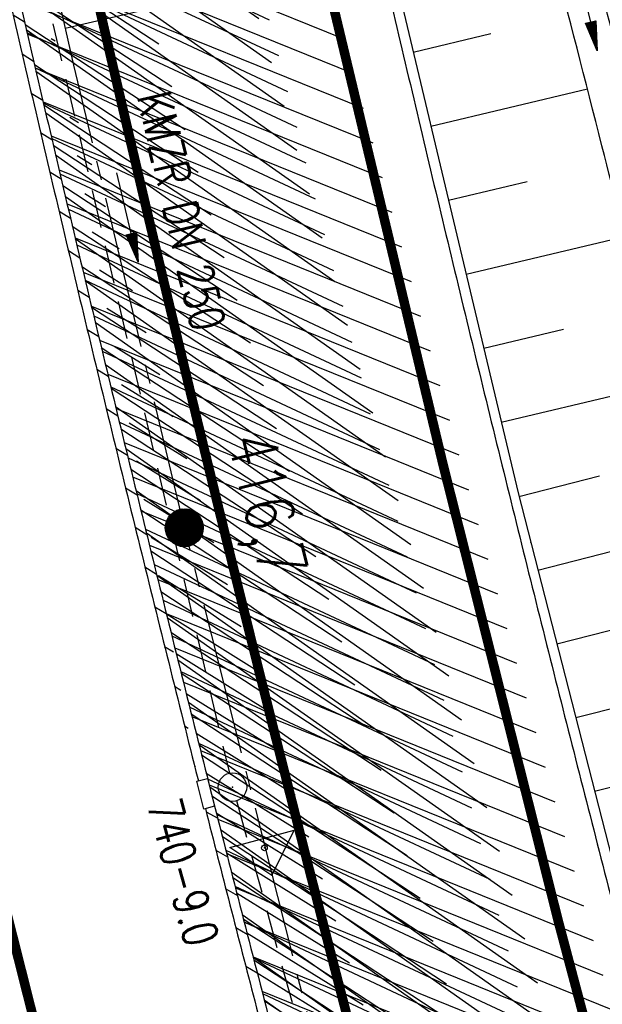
# Model space of a CAD drawing. Extents: x 447882 to 448688, y 437766 to 439043.
# Tile 83 of 121: x 448160 to 448190, y 438673 to 438724. Entities that reach past the tile are written whole.
import ezdxf
from ezdxf.enums import TextEntityAlignment as Align

# ---------------------------------------------------------------- set-up
doc = ezdxf.new("R2010")
doc.units = 0
doc.header["$LTSCALE"] = 2
doc.header["$MEASUREMENT"] = 0
for name, pattern in [('ACHSE', [5.5, 4, -0.5, 0.5, -0.5]), ('AUSGEZOGEN', [0]), ('GESTRICH-X2', [1.5, 1, -0.5])]:
    doc.linetypes.add(name, pattern=pattern)
doc.layers.get('0').update_dxf_attribs({"linetype": 'AUSGEZOGEN'})
for name, color, linetype in [('ACHSETOP', 250, 'ACHSE'), ('BOESCHG', 250, 'AUSGEZOGEN'), ('FBRTOP', 250, 'AUSGEZOGEN'), ('GRABEN', 250, 'AUSGEZOGEN'), ('HEKT_B', 250, 'CONTINUOUS'), ('KANAL', 7, 'GESTRICH-X2'), ('MULDE', 250, 'AUSGEZOGEN'), ('Netzknoten_PKT', 7, 'CONTINUOUS'), ('Netzknoten_PKT-NR', 7, 'CONTINUOUS'), ('Netzknoten_SIGNATUR', 7, 'CONTINUOUS'), ('NZ', 250, 'AUSGEZOGEN'), ('PFEIL', 7, 'CONTINUOUS'), ('PFEILTOP', 200, 'AUSGEZOGEN'), ('SCHLITZRINNE', 200, 'AUSGEZOGEN'), ('SCHSYMBOL', 200, 'AUSGEZOGEN'), ('TEXTO', 4, 'CONTINUOUS')]:
    doc.layers.add(name, color=color, linetype=linetype)
doc.styles.add('ROMANS', font='romans.shx', dxfattribs={"width": 0.8})

# ---------------------------------------------------------------- blocks, each defined once
blk = doc.blocks.new('*X15')
at = {"color": 0}
for p, q in [((212.234, 257.394), (213.242, 258.402)), ((212.236, 257.466), (213.169, 258.4)), ((212.237, 257.326), (213.31, 258.399)), ((212.244, 257.262), (213.373, 258.392)), ((212.244, 257.545), (213.09, 258.391)), ((212.254, 257.202), (213.434, 258.381)), ((212.261, 257.633), (213.003, 258.375)), ((212.268, 257.145), (213.491, 258.368)), ((212.284, 257.09), (213.545, 258.351)), ((212.29, 257.732), (212.903, 258.346)), ((212.303, 257.038), (213.597, 258.333)), ((212.324, 256.988), (213.647, 258.312)), ((212.343, 257.856), (212.779, 258.293)), ((212.347, 256.941), (213.694, 258.288)), ((212.372, 256.895), (213.74, 258.263)), ((212.399, 256.852), (213.783, 258.236)), ((212.428, 256.81), (213.825, 258.207)), ((212.459, 256.77), (213.865, 258.176)), ((212.492, 256.732), (213.903, 258.143)), ((212.526, 256.696), (213.939, 258.109)), ((212.563, 256.662), (213.974, 258.073)), ((212.601, 256.629), (214.006, 258.035)), ((212.64, 256.598), (214.037, 257.995)), ((212.682, 256.569), (214.066, 257.953)), ((212.726, 256.542), (214.093, 257.91)), ((212.771, 256.517), (214.119, 257.864)), ((212.819, 256.493), (214.142, 257.817)), ((212.868, 256.472), (214.163, 257.767)), ((212.92, 256.454), (214.182, 257.715)), ((212.975, 256.437), (214.198, 257.661)), ((213.032, 256.424), (214.211, 257.603)), ((213.092, 256.414), (214.222, 257.543)), ((213.156, 256.407), (214.229, 257.479)), ((213.224, 256.404), (214.232, 257.412)), ((213.296, 256.406), (214.23, 257.339)), ((213.375, 256.414), (214.222, 257.26)), ((213.463, 256.43), (214.205, 257.173)), ((213.563, 256.46), (214.176, 257.073)), ((213.686, 256.512), (214.123, 256.949))]:
    blk.add_line(p, q, dxfattribs=at)
blk = doc.blocks.new('SRMAST2')
at = {"color": 0}
blk.add_circle((0, 0), 0.999, dxfattribs=at)
blk.add_point((0, 0), dxfattribs=at)
blk.add_blockref('*X15', (-213.233, -257.403))
blk = doc.blocks.new('PFEIL2')
at = {"color": 0}
for p, q in [((0.88, 0.002), (-2.401, -0.012)), ((0.881, -0.271), (0.879, 0.276)), ((0.879, 0.276), (2.429, 0.009)), ((0.911, 0.27), (0.879, 0.265)), ((0.965, 0.261), (0.879, 0.246)), ((1.019, 0.252), (0.879, 0.228)), ((1.073, 0.242), (0.879, 0.209)), ((1.127, 0.233), (0.879, 0.191)), ((1.181, 0.224), (0.879, 0.172)), ((1.235, 0.214), (0.879, 0.154)), ((1.289, 0.205), (0.879, 0.135)), ((1.343, 0.196), (0.879, 0.117)), ((1.397, 0.187), (0.879, 0.098)), ((1.451, 0.177), (0.879, 0.08)), ((1.505, 0.168), (0.879, 0.061)), ((1.559, 0.159), (0.88, 0.043)), ((1.613, 0.149), (0.88, 0.024)), ((1.668, 0.14), (0.88, 0.006)), ((1.722, 0.131), (0.88, -0.013)), ((1.776, 0.121), (0.88, -0.031)), ((1.83, 0.112), (0.88, -0.05)), ((1.884, 0.103), (0.88, -0.068)), ((1.938, 0.094), (0.88, -0.087)), ((1.992, 0.084), (0.88, -0.105)), ((2.046, 0.075), (0.88, -0.124)), ((2.1, 0.066), (0.88, -0.142)), ((2.154, 0.056), (0.88, -0.161)), ((2.208, 0.047), (0.88, -0.179)), ((2.262, 0.038), (0.881, -0.198)), ((2.316, 0.029), (0.881, -0.216)), ((2.37, 0.019), (0.881, -0.235)), ((2.424, 0.01), (0.881, -0.253)), ((2.429, 0.009), (0.881, -0.271))]:
    blk.add_line(p, q, dxfattribs=at)
blk = doc.blocks.new('PKT')
at = {"color": 0}
blk.add_circle((0, 0), 0.15, dxfattribs=at)
blk.add_point((0, 0), dxfattribs=at)
blk = doc.blocks.new('Station_Netzknoten')
at = {"layer": 'Netzknoten_SIGNATUR'}
for p, q in [((-1.75, 0.5), (1.75, 0.5)), ((0, -1.5), (-1.75, 0.5)), ((0, -1.5), (1.75, 0.5))]:
    blk.add_line(p, q, dxfattribs=at)
blk.add_point((0, 0), dxfattribs=at)
blk = doc.blocks.new('GST')
at = {"color": 0}
blk.add_circle((0, 0), 0.75, dxfattribs=at)
blk.add_point((0, 0), dxfattribs=at)

msp = doc.modelspace()

# ---------------------------------------------------------------- hatches: boundary and pattern name
at = {"layer": 'SCHLITZRINNE'}
h = msp.add_hatch(dxfattribs=at)
h.set_pattern_fill('_USER', color=256, scale=1.5, angle=45, style=0, pattern_type=0)
h.set_pattern_definition([(324.8574, (448134.7023, 438851.6164), (0.86342, 1.226583), [])])
edge = h.paths.add_edge_path()
edge.add_line((448125.443, 438906.454), (448125.936, 438906.533))
edge.add_line((448125.936, 438906.533), (448126.04, 438905.88))
edge.add_arc((261507.524, 409202.339), 188967.645, 9.03995391, 9.04374407, ccw=False)
edge.add_line((448128.005, 438893.535), (448131.933, 438868.846))
edge.add_line((448131.933, 438868.846), (448133.254, 438860.539))
edge.add_arc((449371.197, 439057.494), 1253.513, 189.039943, 189.277818)
edge.add_arc((454072.816, 439825.545), 6017.453, 189.2778182, 189.3863877)
edge.add_arc((449284.377, 439033.993), 1164.031, 189.386388, 189.87641)
edge.add_arc((450764.431, 439291.676), 2666.349, 189.87641, 190.200181)
edge.add_arc((449881.193, 439132.753), 1768.927, 190.200181, 190.588964)
edge.add_arc((450188.848, 439190.268), 2081.912, 190.588964, 190.947332)
edge.add_arc((450096.336, 439172.374), 1987.685, 190.947332, 191.307685)
edge.add_arc((450103.529, 439173.812), 1995.02, 191.307685, 191.667375)
edge.add_arc((450113.912, 439175.956), 2005.623, 191.667375, 192.024165)
edge.add_arc((450128.354, 439179.032), 2020.389, 192.024165, 192.37965)
edge.add_arc((450121.636, 439177.558), 2013.511, 192.37965, 192.73712)
edge.add_arc((450090.705, 439170.566), 1981.8, 192.73712, 193.097438)
edge.add_arc((450089.716, 439170.336), 1980.784, 193.097438, 193.45758)
edge.add_arc((450128.145, 439179.532), 2020.298, 193.45758, 193.814181)
edge.add_arc((450131.046, 439180.245), 2023.285, 193.814181, 194.170205)
edge.add_arc((450093.866, 439170.858), 1984.938, 194.170205, 194.529652)
edge.add_arc((450094.254, 439170.958), 1985.339, 194.529652, 194.889491)
edge.add_arc((450121.506, 439178.204), 2013.538, 194.889491, 195.246802)
edge.add_arc((450124.649, 439179.061), 2016.795, 195.246802, 195.602873)
edge.add_arc((450111.382, 439175.356), 2003.021, 195.602873, 195.960167)
edge.add_arc((450101.557, 439172.546), 1992.802, 195.960167, 196.3197)
edge.add_arc((450106.363, 439173.953), 1997.81, 196.3197, 196.678782)
edge.add_arc((450107.837, 439174.395), 1999.349, 196.678782, 197.03752)
edge.add_arc((450104.436, 439173.352), 1995.791, 197.03752, 197.396578)
edge.add_arc((450113.998, 439176.348), 2005.812, 197.396578, 197.753665)
edge.add_arc((450121.006, 439178.592), 2013.17, 197.753665, 198.110098)
edge.add_arc((450117.03, 439177.292), 2008.988, 198.110098, 198.467563)
edge.add_arc((450103.872, 439172.898), 1995.115, 198.467563, 198.826268)
edge.add_arc((450099.455, 439171.391), 1990.448, 198.826268, 199.185784)
edge.add_arc((450113.542, 439176.293), 2005.364, 199.185784, 199.54396)
edge.add_arc((450116.79, 439177.446), 2008.81, 199.54396, 199.90126)
edge.add_arc((450108.06, 439174.286), 1999.526, 199.90126, 200.259389)
edge.add_arc((450108.407, 439174.414), 1999.896, 200.259389, 200.617742)
edge.add_arc((450110.76, 439175.299), 2002.409, 200.617742, 200.975871)
edge.add_arc((450111.887, 439175.731), 2003.616, 200.975871, 201.333691)
edge.add_arc((450111.742, 439175.674), 2003.46, 201.333691, 201.691524)
edge.add_arc((450110.583, 439175.213), 2002.213, 201.691524, 202.04953)
edge.add_arc((450111.609, 439175.629), 2003.32, 202.04953, 202.407437)
edge.add_arc((450109.603, 439174.802), 2001.151, 202.407437, 202.765839)
edge.add_arc((450106.414, 439173.464), 1997.693, 202.765839, 203.100071)
edge.add_line((448125.443, 438906.454), (448125.547, 438905.801))
edge.add_arc((261507.369, 409202.315), 188967.302, 9.03995391, 9.04374407, ccw=False)
edge.add_line((448127.511, 438893.456), (448131.439, 438868.767))
edge.add_line((448131.439, 438868.767), (448132.715, 438860.746))
h = msp.add_hatch(dxfattribs=at)
h.set_pattern_fill('_USER', color=256, scale=1.5, angle=45, style=0, pattern_type=0)
h.set_pattern_definition([(326.72764, (448148.0771, 438778.445), (0.822929, 1.254108), [])])
edge = h.paths.add_edge_path()
edge.add_line((448125.936, 438906.533), (448126.04, 438905.88))
edge.add_arc((261507.524, 409202.339), 188967.645, 9.03995391, 9.04374407, ccw=False)
edge.add_line((448128.005, 438893.535), (448131.933, 438868.846))
edge.add_line((448131.933, 438868.846), (448133.254, 438860.539))
edge.add_arc((449371.197, 439057.494), 1253.513, 189.039943, 189.277818)
edge.add_arc((454072.816, 439825.545), 6017.453, 189.2778182, 189.3863877)
edge.add_arc((449284.377, 439033.993), 1164.031, 189.386388, 189.87641)
edge.add_arc((450764.431, 439291.676), 2666.349, 189.87641, 190.200181)
edge.add_arc((449881.193, 439132.753), 1768.927, 190.200181, 190.588964)
edge.add_arc((450188.848, 439190.268), 2081.912, 190.588964, 190.947332)
edge.add_arc((450096.336, 439172.374), 1987.685, 190.947332, 191.307685)
edge.add_arc((450103.529, 439173.812), 1995.02, 191.307685, 191.667375)
edge.add_arc((450113.912, 439175.956), 2005.623, 191.667375, 192.024165)
edge.add_arc((450128.354, 439179.032), 2020.389, 192.024165, 192.37965)
edge.add_arc((450121.636, 439177.558), 2013.511, 192.37965, 192.73712)
edge.add_arc((450090.705, 439170.566), 1981.8, 192.73712, 193.097438)
edge.add_arc((450089.716, 439170.336), 1980.784, 193.097438, 193.45758)
edge.add_arc((450128.145, 439179.532), 2020.298, 193.45758, 193.814181)
edge.add_arc((450131.046, 439180.245), 2023.285, 193.814181, 194.170205)
edge.add_arc((450093.866, 439170.858), 1984.938, 194.170205, 194.529652)
edge.add_arc((450094.254, 439170.958), 1985.339, 194.529652, 194.889491)
edge.add_arc((450121.506, 439178.204), 2013.538, 194.889491, 195.246802)
edge.add_arc((450124.649, 439179.061), 2016.795, 195.246802, 195.602873)
edge.add_arc((450111.382, 439175.356), 2003.021, 195.602873, 195.960167)
edge.add_arc((450101.557, 439172.546), 1992.802, 195.960167, 196.3197)
edge.add_arc((450106.363, 439173.953), 1997.81, 196.3197, 196.678782)
edge.add_arc((450107.837, 439174.395), 1999.349, 196.678782, 197.03752)
edge.add_arc((450104.436, 439173.352), 1995.791, 197.03752, 197.396578)
edge.add_arc((450113.998, 439176.348), 2005.812, 197.396578, 197.753665)
edge.add_arc((450121.006, 439178.592), 2013.17, 197.753665, 198.110098)
edge.add_arc((450117.03, 439177.292), 2008.988, 198.110098, 198.467563)
edge.add_arc((450103.872, 439172.898), 1995.115, 198.467563, 198.826268)
edge.add_arc((450099.455, 439171.391), 1990.448, 198.826268, 199.185784)
edge.add_arc((450113.542, 439176.293), 2005.364, 199.185784, 199.54396)
edge.add_arc((450116.79, 439177.446), 2008.81, 199.54396, 199.90126)
edge.add_arc((450108.06, 439174.286), 1999.526, 199.90126, 200.259389)
edge.add_arc((450108.407, 439174.414), 1999.896, 200.259389, 200.617742)
edge.add_arc((450110.76, 439175.299), 2002.409, 200.617742, 200.975871)
edge.add_arc((450111.887, 439175.731), 2003.616, 200.975871, 201.333691)
edge.add_arc((450111.742, 439175.674), 2003.46, 201.333691, 201.691524)
edge.add_arc((450110.583, 439175.213), 2002.213, 201.691524, 202.04953)
edge.add_arc((450111.609, 439175.629), 2003.32, 202.04953, 202.407437)
edge.add_arc((450109.603, 439174.802), 2001.151, 202.407437, 202.765839)
edge.add_arc((450106.414, 439173.464), 1997.693, 202.765839, 203.100071)
edge.add_arc((450188.848, 439190.268), 2082.412, 190.799627, 190.947332)
edge.add_arc((450096.336, 439172.374), 1988.185, 190.947332, 191.307685)
edge.add_arc((450103.529, 439173.812), 1995.52, 191.307685, 191.667375)
edge.add_arc((450113.912, 439175.956), 2006.123, 191.667375, 192.024165)
edge.add_arc((450128.354, 439179.032), 2020.889, 192.024165, 192.37965)
edge.add_arc((450121.636, 439177.558), 2014.011, 192.37965, 192.469296)
h = msp.add_hatch(dxfattribs=at)
h.set_pattern_fill('_USER', color=256, scale=1.5, angle=45, style=0, pattern_type=0)
h.set_pattern_definition([(328.16104, (448159.8269, 438724.2048), (0.7913003, 1.274301), [])])
edge = h.paths.add_edge_path()
edge.add_line((448125.936, 438906.533), (448126.04, 438905.88))
edge.add_arc((261507.524, 409202.339), 188967.645, 9.03995391, 9.04374407, ccw=False)
edge.add_line((448128.005, 438893.535), (448131.933, 438868.846))
edge.add_line((448131.933, 438868.846), (448133.254, 438860.539))
edge.add_arc((449371.197, 439057.494), 1253.513, 189.039943, 189.277818)
edge.add_arc((454072.816, 439825.545), 6017.453, 189.2778182, 189.3863877)
edge.add_arc((449284.377, 439033.993), 1164.031, 189.386388, 189.87641)
edge.add_arc((450764.431, 439291.676), 2666.349, 189.87641, 190.200181)
edge.add_arc((449881.193, 439132.753), 1768.927, 190.200181, 190.588964)
edge.add_arc((450188.848, 439190.268), 2081.912, 190.588964, 190.947332)
edge.add_arc((450096.336, 439172.374), 1987.685, 190.947332, 191.307685)
edge.add_arc((450103.529, 439173.812), 1995.02, 191.307685, 191.667375)
edge.add_arc((450113.912, 439175.956), 2005.623, 191.667375, 192.024165)
edge.add_arc((450128.354, 439179.032), 2020.389, 192.024165, 192.37965)
edge.add_arc((450121.636, 439177.558), 2013.511, 192.37965, 192.73712)
edge.add_arc((450090.705, 439170.566), 1981.8, 192.73712, 193.097438)
edge.add_arc((450089.716, 439170.336), 1980.784, 193.097438, 193.45758)
edge.add_arc((450128.145, 439179.532), 2020.298, 193.45758, 193.814181)
edge.add_arc((450131.046, 439180.245), 2023.285, 193.814181, 194.170205)
edge.add_arc((450093.866, 439170.858), 1984.938, 194.170205, 194.529652)
edge.add_arc((450094.254, 439170.958), 1985.339, 194.529652, 194.889491)
edge.add_arc((450121.506, 439178.204), 2013.538, 194.889491, 195.246802)
edge.add_arc((450124.649, 439179.061), 2016.795, 195.246802, 195.602873)
edge.add_arc((450111.382, 439175.356), 2003.021, 195.602873, 195.960167)
edge.add_arc((450101.557, 439172.546), 1992.802, 195.960167, 196.3197)
edge.add_arc((450106.363, 439173.953), 1997.81, 196.3197, 196.678782)
edge.add_arc((450107.837, 439174.395), 1999.349, 196.678782, 197.03752)
edge.add_arc((450104.436, 439173.352), 1995.791, 197.03752, 197.396578)
edge.add_arc((450113.998, 439176.348), 2005.812, 197.396578, 197.753665)
edge.add_arc((450121.006, 439178.592), 2013.17, 197.753665, 198.110098)
edge.add_arc((450117.03, 439177.292), 2008.988, 198.110098, 198.467563)
edge.add_arc((450103.872, 439172.898), 1995.115, 198.467563, 198.826268)
edge.add_arc((450099.455, 439171.391), 1990.448, 198.826268, 199.185784)
edge.add_arc((450113.542, 439176.293), 2005.364, 199.185784, 199.54396)
edge.add_arc((450116.79, 439177.446), 2008.81, 199.54396, 199.90126)
edge.add_arc((450108.06, 439174.286), 1999.526, 199.90126, 200.259389)
edge.add_arc((450108.407, 439174.414), 1999.896, 200.259389, 200.617742)
edge.add_arc((450110.76, 439175.299), 2002.409, 200.617742, 200.975871)
edge.add_arc((450111.887, 439175.731), 2003.616, 200.975871, 201.333691)
edge.add_arc((450111.742, 439175.674), 2003.46, 201.333691, 201.691524)
edge.add_arc((450110.583, 439175.213), 2002.213, 201.691524, 202.04953)
edge.add_arc((450111.609, 439175.629), 2003.32, 202.04953, 202.407437)
edge.add_arc((450109.603, 439174.802), 2001.151, 202.407437, 202.765839)
edge.add_arc((450106.414, 439173.464), 1997.693, 202.765839, 203.100071)
edge.add_arc((450121.636, 439177.558), 2014.011, 192.51205, 192.73712)
edge.add_arc((450090.705, 439170.566), 1982.3, 192.73712, 193.097438)
edge.add_arc((450089.716, 439170.336), 1981.284, 193.097438, 193.45758)
edge.add_arc((450128.145, 439179.532), 2020.798, 193.45758, 193.814181)
edge.add_arc((450131.046, 439180.245), 2023.785, 193.814181, 194.170205)
edge.add_arc((450093.866, 439170.858), 1985.438, 194.170205, 194.185146)
h = msp.add_hatch(dxfattribs=at)
h.set_pattern_fill('_USER', color=256, scale=1.5, angle=45, style=0, pattern_type=0)
h.set_pattern_definition([(334.92026, (448224.608, 438502.9346), (0.635819, 1.358578), [])])
edge = h.paths.add_edge_path()
edge.add_line((448125.936, 438906.533), (448126.04, 438905.88))
edge.add_arc((261507.524, 409202.339), 188967.645, 9.03995391, 9.04374407, ccw=False)
edge.add_line((448128.005, 438893.535), (448131.933, 438868.846))
edge.add_line((448131.933, 438868.846), (448133.254, 438860.539))
edge.add_arc((449371.197, 439057.494), 1253.513, 189.039943, 189.277818)
edge.add_arc((454072.816, 439825.545), 6017.453, 189.2778182, 189.3863877)
edge.add_arc((449284.377, 439033.993), 1164.031, 189.386388, 189.87641)
edge.add_arc((450764.431, 439291.676), 2666.349, 189.87641, 190.200181)
edge.add_arc((449881.193, 439132.753), 1768.927, 190.200181, 190.588964)
edge.add_arc((450188.848, 439190.268), 2081.912, 190.588964, 190.947332)
edge.add_arc((450096.336, 439172.374), 1987.685, 190.947332, 191.307685)
edge.add_arc((450103.529, 439173.812), 1995.02, 191.307685, 191.667375)
edge.add_arc((450113.912, 439175.956), 2005.623, 191.667375, 192.024165)
edge.add_arc((450128.354, 439179.032), 2020.389, 192.024165, 192.37965)
edge.add_arc((450121.636, 439177.558), 2013.511, 192.37965, 192.73712)
edge.add_arc((450090.705, 439170.566), 1981.8, 192.73712, 193.097438)
edge.add_arc((450089.716, 439170.336), 1980.784, 193.097438, 193.45758)
edge.add_arc((450128.145, 439179.532), 2020.298, 193.45758, 193.814181)
edge.add_arc((450131.046, 439180.245), 2023.285, 193.814181, 194.170205)
edge.add_arc((450093.866, 439170.858), 1984.938, 194.170205, 194.529652)
edge.add_arc((450094.254, 439170.958), 1985.339, 194.529652, 194.889491)
edge.add_arc((450121.506, 439178.204), 2013.538, 194.889491, 195.246802)
edge.add_arc((450124.649, 439179.061), 2016.795, 195.246802, 195.602873)
edge.add_arc((450111.382, 439175.356), 2003.021, 195.602873, 195.960167)
edge.add_arc((450101.557, 439172.546), 1992.802, 195.960167, 196.3197)
edge.add_arc((450106.363, 439173.953), 1997.81, 196.3197, 196.678782)
edge.add_arc((450107.837, 439174.395), 1999.349, 196.678782, 197.03752)
edge.add_arc((450104.436, 439173.352), 1995.791, 197.03752, 197.396578)
edge.add_arc((450113.998, 439176.348), 2005.812, 197.396578, 197.753665)
edge.add_arc((450121.006, 439178.592), 2013.17, 197.753665, 198.110098)
edge.add_arc((450117.03, 439177.292), 2008.988, 198.110098, 198.467563)
edge.add_arc((450103.872, 439172.898), 1995.115, 198.467563, 198.826268)
edge.add_arc((450099.455, 439171.391), 1990.448, 198.826268, 199.185784)
edge.add_arc((450113.542, 439176.293), 2005.364, 199.185784, 199.54396)
edge.add_arc((450116.79, 439177.446), 2008.81, 199.54396, 199.90126)
edge.add_arc((450108.06, 439174.286), 1999.526, 199.90126, 200.259389)
edge.add_arc((450108.407, 439174.414), 1999.896, 200.259389, 200.617742)
edge.add_arc((450110.76, 439175.299), 2002.409, 200.617742, 200.975871)
edge.add_arc((450111.887, 439175.731), 2003.616, 200.975871, 201.333691)
edge.add_arc((450111.742, 439175.674), 2003.46, 201.333691, 201.691524)
edge.add_arc((450110.583, 439175.213), 2002.213, 201.691524, 202.04953)
edge.add_arc((450111.609, 439175.629), 2003.32, 202.04953, 202.407437)
edge.add_arc((450109.603, 439174.802), 2001.151, 202.407437, 202.765839)
edge.add_arc((450106.414, 439173.464), 1997.693, 202.765839, 203.100071)
edge.add_arc((450113.542, 439176.293), 2005.864, 199.384527, 199.54396)
edge.add_arc((450116.79, 439177.446), 2009.31, 199.54396, 199.90126)
edge.add_arc((450108.06, 439174.286), 2000.026, 199.90126, 200.259389)
edge.add_arc((450108.407, 439174.414), 2000.396, 200.259389, 200.617742)
edge.add_arc((450110.76, 439175.299), 2002.909, 200.617742, 200.975871)
edge.add_arc((450111.887, 439175.731), 2004.116, 200.975871, 201.063002)
h = msp.add_hatch(dxfattribs=at)
h.set_pattern_fill('_USER', color=256, scale=1.5, angle=45, style=0, pattern_type=0)
h.set_pattern_definition([(337.95664, (448265.5285, 438397.6318), (0.5629623, 1.39035), [])])
edge = h.paths.add_edge_path()
edge.add_line((448125.936, 438906.533), (448126.04, 438905.88))
edge.add_arc((261507.524, 409202.339), 188967.645, 9.03995391, 9.04374407, ccw=False)
edge.add_line((448128.005, 438893.535), (448131.933, 438868.846))
edge.add_line((448131.933, 438868.846), (448133.254, 438860.539))
edge.add_arc((449371.197, 439057.494), 1253.513, 189.039943, 189.277818)
edge.add_arc((454072.816, 439825.545), 6017.453, 189.2778182, 189.3863877)
edge.add_arc((449284.377, 439033.993), 1164.031, 189.386388, 189.87641)
edge.add_arc((450764.431, 439291.676), 2666.349, 189.87641, 190.200181)
edge.add_arc((449881.193, 439132.753), 1768.927, 190.200181, 190.588964)
edge.add_arc((450188.848, 439190.268), 2081.912, 190.588964, 190.947332)
edge.add_arc((450096.336, 439172.374), 1987.685, 190.947332, 191.307685)
edge.add_arc((450103.529, 439173.812), 1995.02, 191.307685, 191.667375)
edge.add_arc((450113.912, 439175.956), 2005.623, 191.667375, 192.024165)
edge.add_arc((450128.354, 439179.032), 2020.389, 192.024165, 192.37965)
edge.add_arc((450121.636, 439177.558), 2013.511, 192.37965, 192.73712)
edge.add_arc((450090.705, 439170.566), 1981.8, 192.73712, 193.097438)
edge.add_arc((450089.716, 439170.336), 1980.784, 193.097438, 193.45758)
edge.add_arc((450128.145, 439179.532), 2020.298, 193.45758, 193.814181)
edge.add_arc((450131.046, 439180.245), 2023.285, 193.814181, 194.170205)
edge.add_arc((450093.866, 439170.858), 1984.938, 194.170205, 194.529652)
edge.add_arc((450094.254, 439170.958), 1985.339, 194.529652, 194.889491)
edge.add_arc((450121.506, 439178.204), 2013.538, 194.889491, 195.246802)
edge.add_arc((450124.649, 439179.061), 2016.795, 195.246802, 195.602873)
edge.add_arc((450111.382, 439175.356), 2003.021, 195.602873, 195.960167)
edge.add_arc((450101.557, 439172.546), 1992.802, 195.960167, 196.3197)
edge.add_arc((450106.363, 439173.953), 1997.81, 196.3197, 196.678782)
edge.add_arc((450107.837, 439174.395), 1999.349, 196.678782, 197.03752)
edge.add_arc((450104.436, 439173.352), 1995.791, 197.03752, 197.396578)
edge.add_arc((450113.998, 439176.348), 2005.812, 197.396578, 197.753665)
edge.add_arc((450121.006, 439178.592), 2013.17, 197.753665, 198.110098)
edge.add_arc((450117.03, 439177.292), 2008.988, 198.110098, 198.467563)
edge.add_arc((450103.872, 439172.898), 1995.115, 198.467563, 198.826268)
edge.add_arc((450099.455, 439171.391), 1990.448, 198.826268, 199.185784)
edge.add_arc((450113.542, 439176.293), 2005.364, 199.185784, 199.54396)
edge.add_arc((450116.79, 439177.446), 2008.81, 199.54396, 199.90126)
edge.add_arc((450108.06, 439174.286), 1999.526, 199.90126, 200.259389)
edge.add_arc((450108.407, 439174.414), 1999.896, 200.259389, 200.617742)
edge.add_arc((450110.76, 439175.299), 2002.409, 200.617742, 200.975871)
edge.add_arc((450111.887, 439175.731), 2003.616, 200.975871, 201.333691)
edge.add_arc((450111.742, 439175.674), 2003.46, 201.333691, 201.691524)
edge.add_arc((450110.583, 439175.213), 2002.213, 201.691524, 202.04953)
edge.add_arc((450111.609, 439175.629), 2003.32, 202.04953, 202.407437)
edge.add_arc((450109.603, 439174.802), 2001.151, 202.407437, 202.765839)
edge.add_arc((450106.414, 439173.464), 1997.693, 202.765839, 203.100071)
edge.add_arc((450106.414, 439173.464), 1998.193, 202.821848, 203.100071)
edge.add_line((448268.435, 438389.496), (448268.895, 438389.693))

# ---------------------------------------------------------------- linework, layer by layer
at = {"layer": 'ACHSETOP', "flags": 128}
msp.add_lwpolyline([(448115.396, 438985.501), (448118.194, 438967.918), (448126.051, 438918.539), (448129.98, 438893.849), (448133.908, 438869.16), (448135.229, 438860.857), (448137.904, 438844.482), (448142.192, 438819.853), (448146.786, 438795.279), (448151.688, 438770.764), (448156.896, 438746.313), (448162.408, 438721.928), (448168.226, 438697.615), (448174.346, 438673.376), (448180.77, 438649.215), (448187.494, 438625.137), (448194.519, 438601.144), (448201.844, 438577.241), (448209.467, 438553.432), (448217.386, 438529.72), (448225.602, 438506.108), (448234.112, 438482.601), (448242.915, 438459.203), (448252.01, 438435.916), (448261.395, 438412.745), (448271.069, 438389.693), (448281.031, 438366.763), (448291.278, 438343.96), (448312.624, 438298.747), (448323.719, 438276.344), (448335.093, 438254.082), (448346.745, 438231.963), (448358.672, 438209.992), (448370.873, 438188.171), (448383.346, 438166.505), (448396.089, 438144.997), (448409.099, 438123.649), (448422.375, 438102.466), (448435.915, 438081.45), (448449.717, 438060.605), (448463.778, 438039.935), (448478.096, 438019.441), (448492.67, 437999.129), (448507.496, 437979), (448522.573, 437959.057), (448537.897, 437939.305), (448542.929, 437932.984)], dxfattribs=at)
at = {"layer": 'BOESCHG'}
for p, q in [((448180.258, 438722.613), (448184.34, 438723.585)), ((448181.184, 438718.722), (448189.415, 438720.681)), ((448182.11, 438714.83), (448186.256, 438715.817)), ((448183.036, 438710.939), (448191.386, 438712.926)), ((448183.962, 438707.048), (448188.164, 438708.048)), ((448184.889, 438703.157), (448193.342, 438705.168)), ((448185.818, 438699.266), (448190.047, 438700.351)), ((448186.812, 438695.391), (448195.253, 438697.557)), ((448187.805, 438691.517), (448192.024, 438692.599)), ((448188.799, 438687.642), (448197.261, 438689.813)), ((448189.793, 438683.768), (448194.074, 438684.866))]:
    msp.add_line(p, q, dxfattribs=at)
msp.add_lwpolyline([(448132.11, 438991.472), (448134.191, 438978.131), (448142.238, 438926.711), (448149.95, 438879.379), (448154.091, 438852.838), (448156.945, 438835.894), (448165.729, 438789.006), (448172.996, 438754.162), (448176.537, 438738.252), (448185.772, 438699.449), (448195.811, 438660.308), (448201.102, 438641.248)], dxfattribs=at)
at = {"layer": 'FBRTOP'}
for points in [[(448131.684, 438991.32, -0.000001), (448134.983, 438970.589, -0.000001), (448138.911, 438945.9, 0.000002), (448142.84, 438921.21, 0.000007), (448144.804, 438908.866, -0.000017)], [(448098.869, 438979.596, -0.000001), (448101.158, 438965.207, -0.000001), (448105.087, 438940.518, 0.000002), (448109.015, 438915.828, 0.000007), (448110.98, 438903.483, -0.000017)], [(448161.067, 438811.177, 0.001564), (448163.477, 438798.508, 0.001572), (448165.867, 438786.358, 0.001569), (448168.337, 438774.202, 0.001557), (448170.877, 438762.094, 0.001551), (448173.501, 438749.958, 0.00156), (448176.207, 438737.813, 0.001572), (448178.966, 438725.78, 0.001571), (448181.798, 438713.778, 0.001556), (448184.735, 438701.674, 0.001553), (448187.746, 438689.591, 0.001568), (448190.803, 438677.641, 0.00157), (448193.939, 438665.696, 0.001559), (448197.172, 438653.686, 0.001554), (448200.474, 438641.718, 0.001559), (448203.839, 438629.812, 0.001569), (448207.282, 438617.914, 0.001567), (448210.804, 438606.023, 0.001565), (448214.4, 438594.157, 0.001567)]]:
    msp.add_lwpolyline(points, format="xyb", dxfattribs=at)
at = {"layer": 'FBRTOP', "const_width": 0.5}
for points in [[(448117.312, 438986.185, -0.000001), (448120.169, 438968.232, -0.000001), (448124.098, 438943.543, 0.000002), (448128.026, 438918.853, 0.000007), (448129.991, 438906.508, -0.000017)], [(448146.322, 438808.425, 0.001564), (448148.75, 438795.659, 0.001572), (448151.157, 438783.417, 0.001569), (448153.647, 438771.168, 0.001557), (448156.205, 438758.969, 0.001551), (448158.85, 438746.742, 0.00156), (448161.576, 438734.505, 0.001572), (448164.356, 438722.381, 0.001571), (448167.21, 438710.288, 0.001556), (448170.168, 438698.093, 0.001553), (448173.202, 438685.918, 0.001568), (448176.282, 438673.878, 0.00157), (448179.442, 438661.842, 0.001559), (448182.7, 438649.741, 0.001554), (448186.027, 438637.683, 0.001559), (448189.417, 438625.687, 0.001569), (448192.886, 438613.699, 0.001567), (448196.435, 438601.718, 0.001565), (448200.058, 438589.762, 0.001567)]]:
    msp.add_lwpolyline(points, format="xyb", dxfattribs=at)
for points in [[(448128.81, 438990.293), (448132.02, 438970.118), (448139.877, 438920.739), (448143.806, 438896.049), (448147.734, 438871.36), (448149.051, 438863.085), (448151.709, 438846.811), (448155.97, 438822.34), (448160.531, 438797.938), (448165.399, 438773.595), (448170.571, 438749.315), (448176.044, 438725.101), (448181.821, 438700.958), (448187.899, 438676.888), (448194.278, 438652.897), (448200.955, 438628.987), (448207.93, 438605.162), (448215.204, 438581.427), (448222.774, 438557.784), (448230.637, 438534.238), (448238.796, 438510.791), (448247.246, 438487.449), (448255.988, 438464.215)], [(448101.983, 438980.708), (448104.368, 438965.718), (448112.225, 438916.339), (448116.154, 438891.649), (448120.082, 438866.96), (448121.407, 438858.629), (448124.099, 438842.153), (448128.414, 438817.366), (448133.041, 438792.62), (448137.977, 438767.933), (448143.221, 438743.311), (448148.772, 438718.755), (448154.631, 438694.272), (448160.793, 438669.864), (448167.262, 438645.533), (448174.033, 438621.287), (448181.108, 438597.126), (448188.484, 438573.055), (448196.16, 438549.08), (448204.135, 438525.202), (448212.408, 438501.425), (448220.978, 438477.753)]]:
    msp.add_lwpolyline(points, dxfattribs=at)
at = {"layer": 'GRABEN'}
for p, q in [((448179.913, 438724.061), (448179.915, 438724.062)), ((448189.4, 438720.737), (448189.399, 438720.737)), ((448180.839, 438720.17), (448180.84, 438720.17)), ((448181.766, 438716.279), (448181.767, 438716.279)), ((448182.692, 438712.387), (448182.693, 438712.388)), ((448183.618, 438708.496), (448183.62, 438708.497)), ((448184.544, 438704.605), (448184.545, 438704.605)), ((448185.47, 438700.713), (448185.472, 438700.714)), ((448186.442, 438696.833), (448186.443, 438696.834)), ((448187.436, 438692.959), (448187.438, 438692.959)), ((448188.429, 438689.084), (448188.43, 438689.085)), ((448189.423, 438685.21), (448189.425, 438685.21))]:
    msp.add_line(p, q, dxfattribs=at)
at = {"layer": 'KANAL'}
for p, q in [((448157.188, 438741.625), (448170.594, 438684.719)), ((448170.969, 438683.281), (448189.75, 438615.063))]:
    msp.add_line(p, q, dxfattribs=at)
at = {"layer": 'MULDE'}
for points in [[(448216.925, 438624.646, 0.033789), (448216.376, 438627.455, 0.010652), (448213.643, 438636.891, 0.004055), (448208.413, 438653.144, -0.005694), (448204.716, 438664.764, -0.002578), (448198.339, 438686.014, -0.008449), (448196.529, 438692.571, -0.001899), (448194.25, 438701.541, 0.001054), (448190.177, 438717.691, 0.001576), (448184.895, 438738.177, -0.002727), (448181.867, 438750.037, -0.009787), (448179.025, 438762.454, -0.003458), (448171.935, 438797.699, -0.000248), (448168.806, 438813.875, -0.000391), (448166.836, 438824.129, -0.0011), (448162.44, 438847.382, -0.002598), (448160.651, 438857.245, -0.00573), (448160.446, 438858.495, -0.000237), (448155.926, 438888.228, -0.003298), (448155.397, 438891.882, 0.011112), (448153.91, 438901.965)], [(448218.89, 438624.165, 0.002447), (448218.922, 438624.533, 0.051776), (448218.916, 438624.837, 0.034439), (448218.308, 438627.971, 0.010652), (448215.551, 438637.489, 0.004055), (448210.312, 438653.772, -0.005694), (448206.628, 438665.348, -0.002578), (448200.258, 438686.579, -0.008449), (448198.465, 438693.071, -0.001899), (448196.191, 438702.026, 0.001054), (448192.115, 438718.185, 0.001576), (448186.83, 438738.682, -0.002727), (448183.807, 438750.521, -0.009787), (448180.983, 438762.862, -0.003458), (448173.899, 438798.079, -0.000248), (448170.77, 438814.254, -0.000391), (448168.8, 438824.505, -0.0011), (448164.406, 438847.749, -0.002598), (448162.621, 438857.591, -0.00573), (448162.423, 438858.796, -0.000237), (448157.904, 438888.528, -0.003298), (448157.379, 438892.155, -0.00102), (448156.048, 438901.939, -0.00112)]]:
    msp.add_lwpolyline(points, format="xyb", dxfattribs=at)
at = {"layer": 'NZ'}
msp.add_line((448161.956, 438723.876), (448196.47, 438731.869), dxfattribs=at)
at = {"layer": 'SCHLITZRINNE'}
for p, q in [((448169.376, 438682.695), (448169.98, 438682.348)), ((448169.891, 438680.668), (448170.496, 438680.32)), ((448170.409, 438678.64), (448171.014, 438678.291)), ((448170.929, 438676.61), (448171.535, 438676.261)), ((448171.453, 438674.578), (448172.059, 438674.229))]:
    msp.add_line(p, q, dxfattribs=at)
for points in [[(448142.389, 438807.692, 0.001564), (448144.822, 438794.899, 0.001572), (448147.235, 438782.633, 0.001569), (448149.729, 438770.36, 0.001557), (448152.293, 438758.136, 0.001551), (448154.942, 438745.884, 0.00156), (448157.674, 438733.622, 0.001572), (448160.46, 438721.475, 0.001571), (448163.319, 438709.357, 0.001556), (448166.284, 438697.137, 0.001553), (448169.324, 438684.938, 0.001568), (448172.41, 438672.874, 0.00157), (448175.576, 438660.814, 0.001559), (448178.84, 438648.689, 0.001554), (448182.174, 438636.607, 0.001559), (448185.571, 438624.587, 0.001569), (448189.047, 438612.575, 0.001567), (448192.603, 438600.57, 0.001565), (448196.233, 438588.59, 0.001567)], [(448155.457, 438741.232, 0.000982), (448157.186, 438733.512, 0.001572), (448159.973, 438721.361, 0.001571), (448162.833, 438709.241, 0.001556), (448165.798, 438697.018, 0.001553), (448168.839, 438684.816, 0.000065), (448168.966, 438684.314, 0.00157)], [(448169.335, 438682.857, 0.001314), (448171.926, 438672.749, 0.00157), (448175.093, 438660.686, 0.001559), (448178.358, 438648.558, 0.001554), (448181.692, 438636.472, 0.001559), (448185.09, 438624.45, 0.001292), (448187.95, 438614.549, 0.001567)]]:
    msp.add_lwpolyline(points, format="xyb", dxfattribs=at)
at = {"layer": 'SCHSYMBOL'}
msp.add_lwpolyline([(448169.45, 438684.437), (448169.819, 438682.98), (448169.254, 438682.837), (448168.885, 438684.294)], close=True, dxfattribs=at)

# ---------------------------------------------------------------- block references
at = {"layer": 'HEKT_B'}
msp.add_blockref('SRMAST2', (448168.226, 438697.615), dxfattribs=at)
at = {"layer": 'Netzknoten_PKT'}
msp.add_blockref('PKT', (448172.439, 438680.792), dxfattribs=at)
at = {"layer": 'Netzknoten_SIGNATUR', "rotation": 15.06834390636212}
msp.add_blockref('Station_Netzknoten', (448172.439, 438680.792), dxfattribs=at)
at = {"layer": 'PFEIL', "rotation": 283.2529999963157}
msp.add_blockref('PFEIL2', (448165.235, 438713.928), dxfattribs=at)
at = {"layer": 'PFEILTOP', "rotation": 282.7779113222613}
msp.add_blockref('PFEIL2', (448189.39, 438725.05), dxfattribs=at)
at = {"layer": 'SCHSYMBOL', "rotation": 284.209799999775}
msp.add_blockref('GST', (448170.759, 438683.989), dxfattribs=at)

# ---------------------------------------------------------------- texts
at = {"layer": 'HEKT_B', "style": 'ROMANS', "width": 0.8}
msp.add_text('416,7', height=2.5, rotation=283.8137, dxfattribs=at).set_placement((448170.469, 438702.281))
at = {"layer": 'Netzknoten_PKT-NR', "style": 'ROMANS', "width": 0.75}
msp.add_text('740-9.0', height=1.8, rotation=285.2345, dxfattribs=at).set_placement((448168.329, 438675.487), align=Align.RIGHT)
at = {"layer": 'TEXTO', "style": 'ROMANS', "width": 0.75}
msp.add_text('KMZR DN 250', height=1.8, rotation=283.253, dxfattribs=at).set_placement((448167.192, 438714.063), align=Align.CENTER)

doc.saveas('drawing.dxf')
